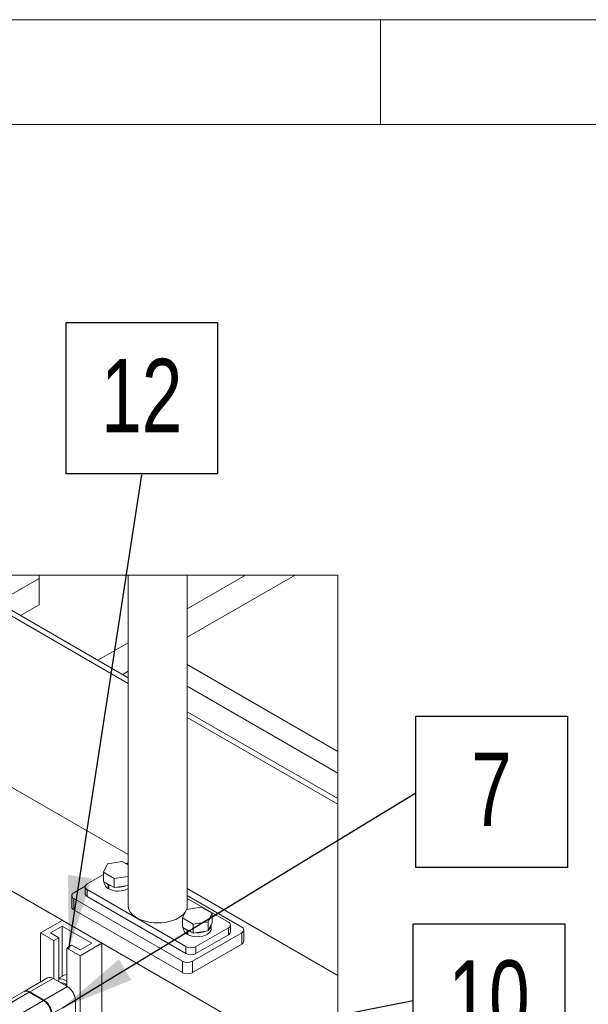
# Model space of a CAD drawing. Header units: millimetres. Extents: x 450 to 25135, y 150 to 17673.
# Tile 99 of 256: x 3249 to 4063, y 16260 to 17670. Entities that reach past the tile are written whole.
import ezdxf

# ---------------------------------------------------------------- set-up
doc = ezdxf.new("R2010")
doc.units = ezdxf.units.MM
doc.linetypes.add('SLD-Continua', pattern=[0])
doc.layers.add('COTAS', color=1, linetype='SLD-Continua')
doc.layers.add('OCULTA', color=8, linetype='SLD-Continua')
doc.styles.add('SLDTEXTSTYLE6', font='ARIALN.TTF', dxfattribs={"width": 0.87})
doc.styles.get("Standard").update_dxf_attribs({"font": 'ARIALN.TTF'})
doc.dimstyles.new('SLDDIMSTYLE0', dxfattribs={"dimtxt": 0.18, "dimasz": 105, "dimexe": 0, "dimexo": 0.0625, "dimgap": 0, "dimtad": 0, "dimtih": 1, "dimtoh": 1, "dimdec": 0, "dimrnd": 1e-09, "dimzin": 0, "dimdsep": 46, "dimtxsty": 'Standard', "dimsah": 1, "dimcen": 0.09, "dimadec": 0, "dimazin": 0, "dimtfac": 105, "dimtdec": 0, "dimtofl": 0, "dimtmove": 0, "dimatfit": 3, "dimfxl": 1, "dimfrac": 2, "dimtolj": 1, "dimtzin": 0, "dimarcsym": 0})

# ---------------------------------------------------------------- blocks, each defined once
blk = doc.blocks.new('SW_NOTE_0_7')
at = {"layer": 'COTAS', "color": 0, "ltscale": 30}
for p, q in [((-108.5, 1.3), (-108.5, 218.3)), ((-108.5, 218.3), (108.5, 218.3)), ((108.5, 218.3), (108.5, 1.3)), ((108.5, 1.3), (-108.5, 1.3))]:
    blk.add_line(p, q, dxfattribs=at)
at = {"layer": 'COTAS', "color": 0, "ltscale": 30, "insert": (-0.1, 166.1), "char_height": 105, "attachment_point": 2, "style": 'SLDTEXTSTYLE6'}
blk.add_mtext('12', dxfattribs=at)
blk = doc.blocks.new('SW_NOTE_0_8')
at = {"layer": 'COTAS', "color": 0, "ltscale": 30}
for p, q in [((0, -107.2), (0, 109.8)), ((0, 109.8), (217, 109.8)), ((217, 109.8), (217, -107.2)), ((217, -107.2), (0, -107.2))]:
    blk.add_line(p, q, dxfattribs=at)
at = {"layer": 'COTAS', "color": 0, "ltscale": 30, "insert": (108.4, 57.6), "char_height": 105, "attachment_point": 2, "style": 'SLDTEXTSTYLE6'}
blk.add_mtext('7', dxfattribs=at)
blk = doc.blocks.new('SW_NOTE_0_9')
at = {"layer": 'COTAS', "color": 0, "ltscale": 30}
for p, q in [((0, -107.2), (0, 109.8)), ((0, 109.8), (217, 109.8)), ((217, 109.8), (217, -107.2)), ((217, -107.2), (0, -107.2))]:
    blk.add_line(p, q, dxfattribs=at)
at = {"layer": 'COTAS', "color": 0, "ltscale": 30, "insert": (108.4, 57.6), "char_height": 105, "attachment_point": 2, "style": 'SLDTEXTSTYLE6'}
blk.add_mtext('10', dxfattribs=at)

msp = doc.modelspace()

# ---------------------------------------------------------------- linework, layer by layer
at = {"color": 7, "linetype": 'SLD-Continua', "lineweight": 18, "ltscale": 30}
for p, q in [((450, 17670), (25080, 17670)), ((3765, 17520), (3765, 17670)), ((600, 17520), (24930, 17520)), ((3703.9, 16874.9), (2394.1, 16874.9))]:
    msp.add_line(p, q, dxfattribs=at)
at = {"color": 7, "linetype": 'SLD-Continua', "lineweight": 18, "ltscale": 30, "flags": 128}
msp.add_lwpolyline([(1878.3, 12900.9), (1878.4, 12900.9), (1878.5, 12900.9), (1886.9, 12900.9), (1965.1, 12900.9), (1973.1, 12900.9), (1994.5, 12900.9), (2046.7, 12900.9), (2061.4, 12900.9), (2080.6, 12900.9), (2121, 12900.9), (2140, 12900.9), (2154.8, 12900.9), (2206.7, 12900.9), (2595.4, 12900.9), (2599.7, 12900.9), (2600.2, 12900.9), (2607.4, 12900.9), (2612.8, 12900.9), (2613.6, 12900.9), (2623.7, 12900.9), (2642.7, 12900.9), (2642.9, 12900.9), (2654.3, 12900.9), (2654.5, 12900.9), (2668.6, 12900.9), (2737.1, 12900.9), (2745.1, 12900.9), (2757.6, 12900.9), (2788.5, 12900.9), (2796.6, 12900.9), (2804.7, 12900.9), (2921.2, 12900.9), (2938.4, 12900.9), (3193, 12900.9), (3703.9, 12900.9), (3703.9, 13030.5), (3703.9, 13678.9), (3703.9, 13727.9), (3703.9, 13891.2), (3703.9, 13907.5), (3703.9, 13972.8), (3703.9, 13979.3), (3703.9, 13984), (3703.9, 14218.2), (3703.9, 14262), (3703.9, 14369), (3703.9, 14390.9), (3703.9, 14397.4), (3703.9, 15516.1), (3703.9, 15520.7), (3703.9, 15590), (3703.9, 15631.7), (3703.9, 15667.6), (3703.9, 15736.9), (3703.9, 15778.7), (3703.9, 15848), (3703.9, 15851.5), (3703.9, 15897.7), (3703.9, 15942.9), (3703.9, 15989.1), (3703.9, 15989.7), (3703.9, 16153), (3703.9, 16301.7), (3703.9, 16546.7), (3703.9, 16554.8), (3703.9, 16591.4), (3703.9, 16622.4), (3703.9, 16874.9)], dxfattribs=at)
at = {"layer": 'COTAS', "linetype": 'SLD-Continua', "lineweight": 18, "ltscale": 30}
for p, q in [((3309.7, 16380.5), (3278.6, 16362.6)), ((3366.3, 16347.9), (3309.7, 16380.5)), ((3292.8, 16362.6), (3309.7, 16372.4)), ((3309.7, 16372.4), (3352.2, 16347.9)), ((3309.7, 16372.4), (3309.7, 16300.5)), ((3297.7, 16351.6), (3278.6, 16362.6)), ((3278.6, 16362.6), (3278.6, 16292.5)), ((3304.8, 16355.6), (3292.8, 16362.6)), ((3297.7, 16351.6), (3304.8, 16355.6)), ((3304.8, 16355.6), (3304.8, 16292.8)), ((3297.7, 16351.6), (3297.7, 16296.8)), ((3323.2, 16345), (3316.1, 16340.9)), ((3316.1, 16340.9), (3316.1, 16286.2)), ((3335.2, 16329.9), (3316.1, 16340.9)), ((3335.2, 16338.1), (3323.2, 16345)), ((3366.3, 16347.9), (3335.2, 16329.9)), ((3352.2, 16347.9), (3335.2, 16338.1)), ((3366.3, 16347.9), (3366.3, 16184)), ((3335.2, 16329.9), (3335.2, 16202)), ((3288.7, 16298.3), (3255.1, 16278.9)), ((3296.7, 16297.5), (3263.1, 16278.1)), ((3296.7, 16297.5), (3317.2, 16285.6)), ((3312.4, 16302), (3304.8, 16297.6)), ((3317.2, 16285.6), (3283.6, 16266.3)), ((3254.3, 16278.4), (3224.1, 16261)), ((3228.8, 16258.3), (3262.3, 16277.6)), ((3282.8, 16265.8), (3262.3, 16277.6)), ((3263.1, 16278.1), (3283.6, 16266.3)), ((3249.3, 16246.4), (3282.8, 16265.8)), ((3328.5, 16266), (3295, 16246.7)), ((3328.5, 16266), (3328.5, 16205.8))]:
    msp.add_line(p, q, dxfattribs=at)
at = {"layer": 'COTAS', "linetype": 'SLD-Continua', "lineweight": 18, "ltscale": 900}
for centre, radius, start, end in [((3292, 16290.9), 8.05, 54.3842, 114.3069), ((3306.2, 16281.8), 15.2, 49.5799, 95.4777), ((3316.7, 16294.5), 8.62, 93.9068, 119.4841), ((3308, 16279.3), 12.1, 48.1162, 93.9375), ((3303.9, 16264.9), 24.6, 2.606, 57.3947), ((3257.6, 16271.1), 8.05, 54.3785, 114.3103), ((3258.5, 16271.9), 7.72, 53.3062, 119.5144), ((3269.5, 16245.1), 24.6, 2.6042, 57.3945), ((3270.4, 16245.6), 24.6, 2.606, 57.3947)]:
    msp.add_arc(centre, radius, start, end, dxfattribs=at)
at = {"layer": 'OCULTA', "linetype": 'SLD-Continua', "lineweight": 18, "ltscale": 30}
for p, q in [((3135.3, 16874.9), (3404.3, 16719.6)), ((3149.5, 16874.9), (3404.3, 16727.8)), ((3276.6, 16869.9), (3276.6, 16874.9)), ((3404.3, 16874.9), (3404.3, 16401.2)), ((3488.6, 16401.2), (3488.6, 16874.9)), ((3488.6, 16826.7), (3572.1, 16874.9)), ((3488.6, 16785.9), (3642.9, 16874.9)), ((3488.6, 16826.7), (3572.1, 16874.9)), ((3488.6, 16785.9), (3642.9, 16874.9)), ((3488.6, 16826.7), (3572.1, 16874.9)), ((3488.6, 16785.9), (3642.9, 16874.9)), ((3488.6, 16826.7), (3572.1, 16874.9)), ((3488.6, 16785.9), (3642.9, 16874.9)), ((3217.4, 16835.7), (3276.6, 16869.9)), ((3276.6, 16832.4), (3276.6, 16869.9)), ((3249.9, 16816.9), (3276.6, 16832.4)), ((3360.8, 16752.9), (3404.3, 16778)), ((3360.8, 16752.9), (3404.3, 16778)), ((3360.8, 16752.9), (3404.3, 16778)), ((3360.8, 16752.9), (3404.3, 16778)), ((3703.9, 16153), (2638, 16768.3)), ((3703.9, 16153), (2638, 16768.3)), ((3703.9, 16153), (2638, 16768.3)), ((3703.9, 16153), (2638, 16768.3)), ((3396.2, 16732.5), (3404.3, 16737.2)), ((3396.2, 16732.5), (3404.3, 16737.2)), ((3396.2, 16732.5), (3404.3, 16737.2)), ((3396.2, 16732.5), (3404.3, 16737.2)), ((3703.9, 16622.4), (3488.6, 16746.7)), ((3703.9, 16622.4), (3488.6, 16746.7)), ((3703.9, 16622.4), (3488.6, 16746.7)), ((3703.9, 16622.4), (3488.6, 16746.7)), ((3703.9, 16591.4), (3488.6, 16715.7)), ((3703.9, 16591.4), (3488.6, 16715.7)), ((3703.9, 16591.4), (3488.6, 16715.7)), ((3703.9, 16591.4), (3488.6, 16715.7)), ((3404.3, 16474.7), (3018, 16697.6)), ((3488.6, 16679.1), (3703.9, 16554.8)), ((3488.6, 16671), (3703.9, 16546.7)), ((3395.6, 16464.9), (3374.4, 16461.6)), ((3404.3, 16459.9), (3395.6, 16464.9)), ((3374.4, 16461.6), (3368.7, 16449.4)), ((3368.7, 16446.1), (3345.3, 16432.7)), ((3368.7, 16449.4), (3384.2, 16440.4)), ((3368.7, 16436.3), (3368.7, 16449.4)), ((3384.2, 16440.4), (3404.3, 16443.5)), ((3384.2, 16427.4), (3384.2, 16440.4)), ((3342.5, 16429.4), (3326.2, 16420)), ((3342.4, 16428.6), (3342.4, 16418.8)), ((3345.3, 16424.5), (3486.8, 16342.9)), ((3345.3, 16424.5), (3345.3, 16414.7)), ((3368.7, 16436.3), (3384.2, 16427.4)), ((3369.9, 16435.6), (3369.9, 16433.9)), ((3375.3, 16431.7), (3376, 16432.1)), ((3375.3, 16431.7), (3375.3, 16426)), ((3376.2, 16426.5), (3375.3, 16426)), ((3376.2, 16431.2), (3376.9, 16431.6)), ((3376.2, 16431.2), (3376.2, 16425.5)), ((3384.2, 16427.4), (3404.3, 16430.5)), ((3703.9, 16301.7), (3488.6, 16426)), ((3323.3, 16415.9), (3323.3, 16399.6)), ((3326.2, 16411.8), (3481.8, 16322)), ((3326.2, 16411.8), (3326.2, 16395.5)), ((3345.3, 16414.7), (3486.8, 16333.1)), ((3566.7, 16371), (3488.6, 16416.1)), ((3547.6, 16378), (3488.6, 16412)), ((3326.2, 16395.5), (3481.8, 16305.7)), ((3481.8, 16384.1), (3487.5, 16396.3)), ((3487.5, 16396.3), (3508.7, 16399.6)), ((3508.7, 16399.6), (3524.2, 16390.6)), ((3497.3, 16375.1), (3481.8, 16384.1)), ((3481.8, 16371), (3481.8, 16384.1)), ((3524.2, 16390.6), (3518.5, 16378.4)), ((3524.2, 16377.6), (3524.2, 16390.6)), ((3497.3, 16362), (3481.8, 16371)), ((3483, 16370.3), (3483, 16368.6)), ((3488.5, 16366.4), (3489.2, 16366.8)), ((3488.5, 16366.4), (3488.5, 16360.7)), ((3489.3, 16365.9), (3490, 16366.3)), ((3518.5, 16378.4), (3497.3, 16375.1)), ((3497.3, 16362), (3497.3, 16375.1)), ((3500.9, 16342.9), (3547.6, 16369.8)), ((3518.5, 16365.3), (3518.5, 16378.4)), ((3524.2, 16377.6), (3518.5, 16365.3)), ((3523, 16368.6), (3523, 16374.3)), ((3547.6, 16360), (3547.6, 16369.8)), ((3550.5, 16364.1), (3550.5, 16373.9)), ((3569.6, 16350.6), (3569.6, 16366.9)), ((3489.3, 16361.1), (3488.5, 16360.7)), ((3489.3, 16365.9), (3489.3, 16360.2)), ((3495.9, 16322), (3566.7, 16362.9)), ((3518.5, 16365.3), (3497.3, 16362)), ((3500.9, 16333.1), (3547.6, 16360)), ((3566.7, 16346.5), (3566.7, 16362.9)), ((3486.8, 16333.1), (3486.8, 16342.9)), ((3495.9, 16305.7), (3566.7, 16346.5)), ((3500.9, 16342.9), (3500.9, 16333.1)), ((3481.8, 16305.7), (3481.8, 16322)), ((3495.9, 16322), (3495.9, 16305.7))]:
    msp.add_line(p, q, dxfattribs=at)
at = {"layer": 'OCULTA', "linetype": 'SLD-Continua', "lineweight": 18, "ltscale": 30, "flags": 128}
for points in [[(3404.3, 16460.4), (3402.9, 16460.8), (3402.4, 16461)], [(3372, 16434.4), (3373, 16433.4), (3375.3, 16431.7)], [(3376.2, 16431.2), (3379.1, 16429.9), (3380.9, 16429.3)], [(3404.3, 16401.2), (3404.6, 16398), (3405.7, 16394.9), (3407.5, 16391.9), (3409.9, 16389.1), (3413, 16386.4), (3416.6, 16384), (3420.8, 16381.9), (3425.4, 16380.1), (3430.3, 16378.7), (3435.5, 16377.7), (3440.9, 16377.1), (3446.4, 16376.9), (3452, 16377.1), (3457.4, 16377.7), (3462.6, 16378.7), (3467.5, 16380.1), (3472.1, 16381.9), (3476.3, 16384), (3479.9, 16386.4), (3483, 16389.1), (3485.4, 16391.9), (3485.6, 16392.2)], [(3487.8, 16396.3), (3488.3, 16398), (3488.6, 16401.2)], [(3488.5, 16366.4), (3486.1, 16368.1), (3485.2, 16369.1)], [(3523, 16368.6), (3523, 16367.8), (3522.4, 16365.7), (3521.1, 16363.6), (3519.2, 16361.8), (3516.7, 16360.1), (3513.7, 16358.8), (3510.4, 16357.8), (3506.7, 16357.2), (3503, 16357), (3499.2, 16357.2), (3495.6, 16357.8), (3492.3, 16358.8), (3489.3, 16360.2)], [(3494, 16364), (3492.3, 16364.5), (3489.3, 16365.9)]]:
    msp.add_lwpolyline(points, dxfattribs=at)
at = {"layer": 'OCULTA', "linetype": 'SLD-Continua', "lineweight": 18, "ltscale": 900}
for centre, radius, start, end in [((3404, 16445.7), 16.8, 89.0734, 102.4834), ((3346.9, 16428.6), 4.37, 110.7847, 249.2153), ((3379.5, 16434.7), 9.63, 184.5948, 244.4011), ((3389.8, 16452.7), 30.4, 243.2927, 298.3193), ((3390.1, 16459.3), 31.3, 267.5304, 290.055), ((3327.8, 16415.9), 4.37, 110.7818, 249.2182), ((3347.4, 16419.3), 5.03, 185.6918, 245.6257), ((3328.3, 16400.1), 5.03, 185.7022, 245.6226), ((3492.4, 16369.2), 9.38, 183.7173, 245.2833), ((3514.7, 16374.5), 8.31, 307.6023, 2.6033), ((3546, 16373.9), 4.37, 290.7847, 69.2153), ((3565.1, 16366.9), 4.37, 290.7828, 69.2172), ((3503.2, 16394.3), 31.6, 267.66, 289.9254), ((3545.5, 16364.6), 5.03, 294.3775, 354.3066), ((3493.8, 16356.5), 15.4, 242.6084, 297.3916), ((3564.6, 16351.1), 5.03, 294.3681, 354.3056), ((3493.8, 16346.7), 15.4, 242.61, 297.39), ((3488.9, 16335.7), 15.4, 242.6084, 297.3916), ((3488.9, 16319.3), 15.4, 242.61, 297.39)]:
    msp.add_arc(centre, radius, start, end, dxfattribs=at)

# ---------------------------------------------------------------- block references
at = {"layer": 'COTAS', "ltscale": 30}
for name, p in [('SW_NOTE_0_7', (3423.6, 17018.3)), ('SW_NOTE_0_8', (3815.6, 16563.2)), ('SW_NOTE_0_9', (3812.1, 16265.7))]:
    msp.add_blockref(name, p, dxfattribs=at)

# ---------------------------------------------------------------- leaders
for points in [[(3319.1, 16339.2), (3423.6, 17018.3)], [(3310.1, 16255.4), (3815.6, 16563.2)], [(3169.7, 16140.1), (3812.1, 16265.7)]]:
    msp.add_leader(points, dimstyle='SLDDIMSTYLE0', dxfattribs=at)

doc.saveas('drawing.dxf')
